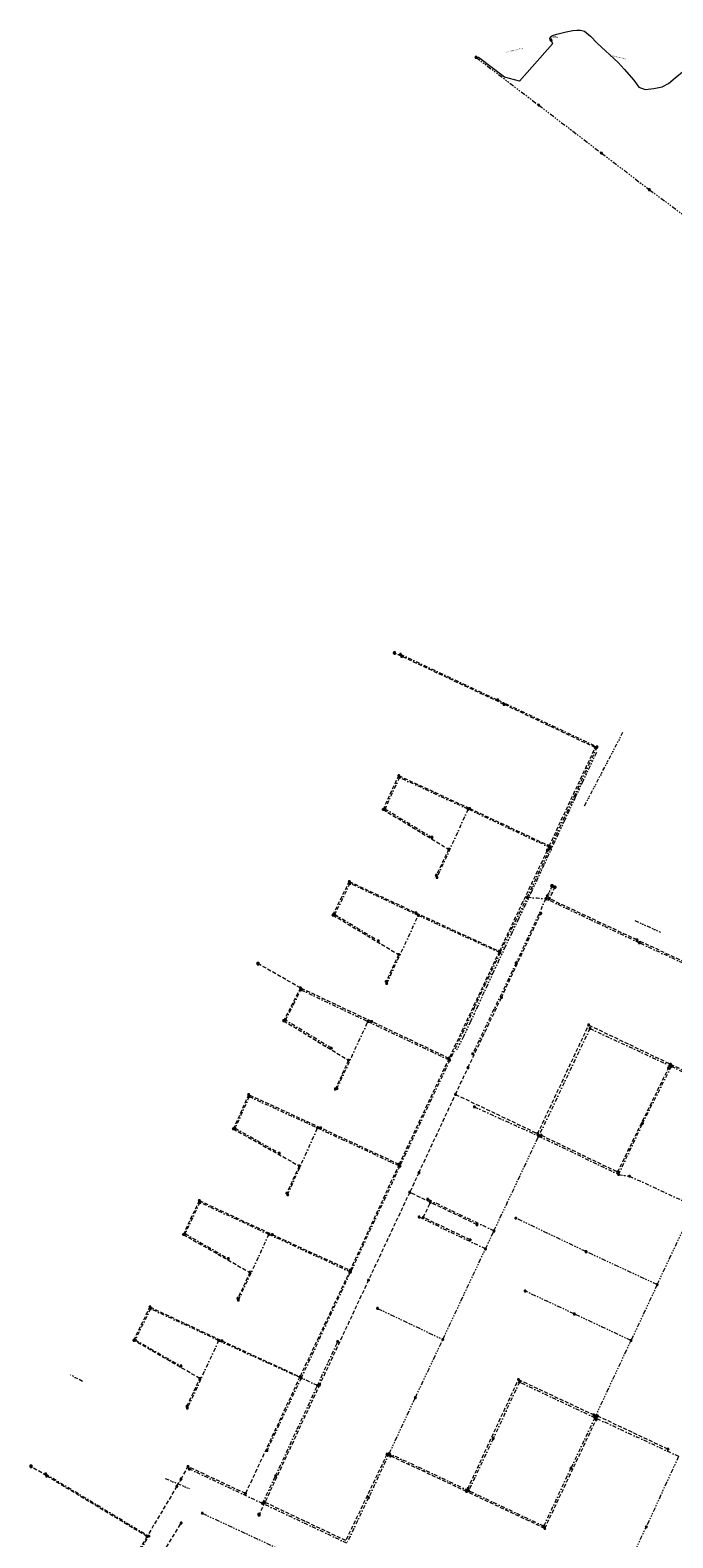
# Model space of a CAD drawing. Extents: x 149823 to 156818, y 468751 to 475536.
# Tile 22 of 27: x 153595 to 154014, y 473783 to 474767. Entities that reach past the tile are written whole.
import ezdxf
from ezdxf.enums import TextEntityAlignment as Align
from ezdxf.lldxf.tags import DXFTag

# ---------------------------------------------------------------- set-up
doc = ezdxf.new("R2010")
doc.units = 0
doc.header["$LTSCALE"] = 0.5
for name, pattern in [('RI-DRAINAGE-SO', [19.2, 6, -1.8, 1.8, -1.8, 2.4, -1.8, 1.8, -1.8]), ('RI-DWA-SO', [11, 5, -3, 0, -3]), ('RI-GWA-SO', [18.45, 6, -1.8, 1.75, -1.8, 1.75, -1.8, 1.75, -1.8]), ('RI-HWA-SO', [7.4, 5, -2.4]), ('RI-OVERIG-SO', [17, 5, -2, 2, -2, 0, -2, 2, -2])]:
    doc.linetypes.add(name, pattern=pattern)
doc.layers.get('0').update_dxf_attribs({"linetype": 'CONTINUOUS'})
for name, color, linetype, lineweight in [('B-OI-RI-DRAINAGE-G', 91, 'RI-DRAINAGE-SO', 18), ('B-OI-RI-DWA-G', 42, 'RI-DWA-SO', 18), ('B-OI-RI-DWA_RIOOLPUT-S-250', 42, 'CONTINUOUS', 18), ('B-OI-RI-GWA-G', 11, 'RI-GWA-SO', 18), ('B-OI-RI-GWA_RIOOLPUT-S-250', 11, 'CONTINUOUS', 18), ('B-OI-RI-HWA-G', 151, 'RI-HWA-SO', 18), ('B-OI-RI-HWA_RIOOLPUT-S-250', 151, 'CONTINUOUS', 18), ('B-OI-RI-OVERIG_DUIKER-G', 171, 'RI-OVERIG-SO', 18), ('B-OI-RI-OVERIG_OVERSTORTLEIDING-G', 171, 'RI-OVERIG-SO', 18), ('B-OI-RI-OVERIG_OVERSTORTLEIDING-T30', 171, 'CONTINUOUS', 35), ('B-OI-RI-OVERIG_OVERSTORTLEIDING-T35', 171, 'CONTINUOUS', 35), ('B-OI-RI-OVERIG_STROMINGSRICHTING-T70', 252, 'CONTINUOUS', 70), ('B-OI-RI-PERSLEIDING-G', 210, 'RI-PERS-SO', 18), ('B-OI-RI-PERSLEIDING-T30', 210, 'CONTINUOUS', 35), ('B-OI-RI-PERSLEIDING_PUTNUMMER-T50', 210, 'CONTINUOUS', 50), ('B-OI-RI-PERSLEIDING_RIOOLPUT_POMPPUT-S-250', 210, 'CONTINUOUS', 18)]:
    doc.layers.add(name, color=color, linetype=linetype, lineweight=lineweight)
doc.layers.add('UITLAAT', color=151, linetype='CONTINUOUS')
doc.styles.add('NLCS-ISO', font='NLCS-ISO.ttf')
doc.styles.add('NLCS-ISO-M250-T30', font='NLCS-ISO.ttf', dxfattribs={"height": 0.75})
doc.styles.add('NLCS-ISO-M250-T35', font='NLCS-ISO.ttf', dxfattribs={"height": 0.875})
doc.styles.add('NLCS-ISO-M250-T50', font='NLCS-ISO.ttf', dxfattribs={"height": 1.25})
doc.styles.add('NLCS-ISO-M250-T70', font='NLCS-ISO.ttf', dxfattribs={"height": 1.75})
tags = doc.linetypes.add('RI-PERS-SO', pattern='A,7,-2,["P",Standard,S=1.8,R=0,X=-0.5,Y=-0.9],-2,7,-2,[102,NLCS.SHX,S=1,R=180,X=0,Y=0],-2', length=22).pattern_tags.tags
tags[6] = DXFTag(74, 10)

# ---------------------------------------------------------------- blocks, each defined once
blk = doc.blocks.new('SRI-PUT_INSPECTIE-SO')
at = {"flags": 128}
blk.add_lwpolyline([(-2, -2), (2, -2), (2, 2), (-2, 2)], close=True, dxfattribs=at)
blk.add_circle((0, 0), 2)
at = {"style": 'NLCS-ISO'}
blk.add_text('I', height=2.5, dxfattribs=at).set_placement((0, 0), align=Align.MIDDLE_CENTER)
blk = doc.blocks.new('B-SRI-PUT_POMPPUT-SO')
for p, q in [((-1.7, -1), (0, 2)), ((0, 2), (1.7, -1)), ((1.7, -1), (-1.7, -1))]:
    blk.add_line(p, q)
blk.add_lwpolyline([(-2, -2), (2, -2), (2, 2), (-2, 2)], close=True)
blk.add_circle((0, 0), 2)

msp = doc.modelspace()

# ---------------------------------------------------------------- linework, layer by layer
at = {"layer": 'B-OI-RI-DRAINAGE-G'}
for points in [[(153964.58, 474295.83), (153955.96, 474277.46), (153951.08, 474267.06), (153944.05, 474251.93), (153937.68, 474238.17), (153930.57, 474222.78), (153922.71, 474205.9), (153913.99, 474187.57), (153905.4, 474169.51), (153897.78, 474153.24), (153891.49, 474139.6), (153882.69, 474120.6), (153878.2, 474110.96), (153873.35, 474101.43)], [(153896.6, 474150.7), (153896.24, 474150.93), (153896.25, 474151.45)]]:
    msp.add_lwpolyline(points, dxfattribs=at)
at = {"layer": 'B-OI-RI-DWA-G'}
for points in [[(153836.88, 474359.9), (153900.22, 474330.13)], [(153900.22, 474330.13), (153965.04, 474299.41)], [(153965.04, 474299.41), (153934.55, 474233.71)], [(153836.26, 474279.5), (153826.75, 474259.07)], [(153880.98, 474258.79), (153836.26, 474279.5)], [(153826.75, 474259.07), (153857.43, 474240.39)], [(153880.98, 474258.79), (153860.64, 474214.23)], [(153934.55, 474233.71), (153880.98, 474258.79)], [(153934.55, 474233.71), (153919.51, 474201.3)], [(153803.98, 474210.37), (153794.04, 474190.11)], [(153848.54, 474189.47), (153803.98, 474210.37)], [(153901.82, 474165.23), (153919.51, 474201.3)], [(153931.7, 474200.4), (153912.32, 474158.53)], [(153919.51, 474201.3), (153931.72, 474200.37)], [(153992.58, 474171.62), (153931.7, 474200.38)], [(153794.04, 474190.11), (153822.46, 474172.92)], [(153827.93, 474145.06), (153848.54, 474189.47)], [(153848.54, 474189.47), (153901.82, 474165.23)], [(153901.82, 474165.23), (153869.04, 474095.02)], [(154041.42, 474148.79), (153992.58, 474171.62)], [(153912.32, 474158.53), (153883.92, 474099.11)], [(153761.94, 474121.18), (153772.02, 474140.99)], [(153772.02, 474140.99), (153815.66, 474120.3)], [(153791.83, 474102.82), (153761.94, 474121.18)], [(153795.49, 474076.49), (153815.66, 474120.3)], [(153815.66, 474120.3), (153869.04, 474095.02)], [(153960.43, 474115.63), (153927.03, 474045.5)], [(153960.43, 474115.63), (154013.49, 474090.99)], [(153869.04, 474095.02), (153836.52, 474025.85)], [(153994.68, 474053.73), (154013.49, 474090.99)], [(154013.49, 474090.99), (154060.92, 474068.09)], [(153738.28, 474071.26), (153729.08, 474050.65)], [(153738.28, 474071.26), (153782.82, 474050.82)], [(153885, 474064.57), (153927.03, 474045.5)], [(153729.08, 474050.65), (153757.91, 474034.3)], [(153763.3, 474007.28), (153782.82, 474050.82)], [(153782.82, 474050.82), (153836.52, 474025.85)], [(153927.03, 474045.5), (153979.1, 474020.42)], [(153979.1, 474020.42), (153994.68, 474053.73)], [(153836.52, 474025.85), (153804.35, 473956.74)], [(153979.1, 474020.42), (153986.17, 474019.33)], [(153986.17, 474019.33), (154028.48, 473999.79)], [(153706.14, 474002.16), (153696.47, 473981.72)], [(153751.1, 473981.36), (153706.14, 474002.16)], [(153897.84, 473983.55), (153854.56, 474004.29)], [(153892.32, 473971.82), (153849.04, 473992.59)], [(153696.47, 473981.72), (153724.7, 473965.47)], [(153751.1, 473981.36), (153731.24, 473938.5)], [(153804.35, 473956.74), (153751.1, 473981.36)], [(153772.22, 473887.57), (153804.35, 473956.74)], [(153673.92, 473932.85), (153664.02, 473912.41)], [(153718.34, 473912.06), (153673.92, 473932.85)], [(153664.02, 473912.41), (153693.82, 473895.35)], [(153718.34, 473912.06), (153698.01, 473868.01)], [(153718.34, 473912.06), (153772.22, 473887.57)], [(153782.76, 473882.66), (153795.97, 473911.23)], [(153772.22, 473887.57), (153749.9, 473840.35)], [(153755.48, 473823.74), (153782.76, 473882.66)], [(153782.76, 473882.66), (153772.22, 473887.57)], [(153914.46, 473884.88), (153897.31, 473847.96)], [(153963.65, 473861.66), (153914.46, 473884.88)], [(153963.65, 473861.66), (153948.01, 473828.74)], [(154018.2, 473836.5), (153963.65, 473861.66)], [(153897.31, 473847.96), (153881.34, 473813.93)], [(153829.59, 473838.27), (153816.08, 473809.53)], [(153881.34, 473813.93), (153829.59, 473838.27)], [(153605.6, 473825.01), (153672.85, 473784.34)], [(153746.97, 473805.76), (153699.27, 473828.12)], [(153746.97, 473805.76), (153755.48, 473823.74)], [(153948.01, 473828.74), (153930.19, 473790.83)], [(153816.08, 473809.53), (153801.88, 473779.8)], [(153930.19, 473790.83), (153881.34, 473813.93)], [(153801.88, 473779.8), (153746.97, 473805.76)], [(153638.65, 473727.77), (153672.85, 473784.34)]]:
    msp.add_lwpolyline(points, dxfattribs=at)
at = {"layer": 'B-OI-RI-GWA-G'}
for points in [[(153886.14, 474749.41), (153927.05, 474718.22)], [(153927.05, 474718.22), (153967.96, 474686.93)], [(153967.96, 474686.93), (153999.13, 474663.08)], [(153999.13, 474663.08), (154045.32, 474628.9)], [(153897.84, 473983.55), (153927.03, 474045.5)], [(154004.26, 473948.52), (154027.49, 473997.7)], [(153957.85, 473970.03), (153912.1, 473991.9)], [(153892.31, 473971.83), (153897.84, 473983.55)], [(153864.5, 473912.74), (153892.32, 473971.82)], [(154004.26, 473948.52), (153957.85, 473970.03)], [(154004.26, 473948.52), (153987.21, 473912.01)], [(153950.18, 473929.37), (153918.17, 473944.34)], [(153821.93, 473933.02), (153864.5, 473912.74)], [(153987.21, 473912.01), (153950.18, 473929.37)], [(153846.58, 473874.7), (153864.5, 473912.74)], [(153963.65, 473861.66), (153987.21, 473912.01)], [(153829.59, 473838.27), (153846.58, 473874.7)], [(154018.2, 473836.5), (153997.13, 473790.48)], [(153707.65, 473799.35), (153764.16, 473773.01)], [(153977.73, 473748.62), (153997.13, 473790.48)]]:
    msp.add_lwpolyline(points, dxfattribs=at)
at = {"layer": 'B-OI-RI-HWA-G'}
for points in [[(153837.61, 474358.56), (153832.96, 474360.72)], [(153904.39, 474327.2), (153837.61, 474358.56)], [(153963.88, 474298.96), (153904.39, 474327.2)], [(153933.92, 474234.89), (153963.88, 474298.96)], [(153825.59, 474258.6), (153835.79, 474280.67)], [(153835.79, 474280.67), (153882.03, 474259.28)], [(153825.59, 474258.6), (153868.35, 474232.62)], [(153882.03, 474259.28), (153933.92, 474234.89)], [(153868.35, 474232.62), (153860.28, 474215.68)], [(153933.92, 474234.89), (153932.58, 474231.89)], [(153932.58, 474231.89), (153901.34, 474166.07)], [(153792.89, 474189.7), (153803.53, 474211.55)], [(153803.53, 474211.55), (153846.95, 474191.18)], [(153937.52, 474207.9), (153933.98, 474200.36)], [(153991.1, 474173.48), (153933.98, 474200.36)], [(153792.89, 474189.7), (153835.71, 474163.92)], [(153846.95, 474191.18), (153901.34, 474166.07)], [(153902.74, 474135.87), (153928.4, 474190.86)], [(154042.4, 474149.49), (153991.1, 474173.48)], [(153835.71, 474163.92), (153827.56, 474146.36)], [(153901.34, 474166.07), (153868.52, 474096.15)], [(153771.72, 474142.14), (153743.4, 474158.32)], [(153771.72, 474142.14), (153760.74, 474120.74)], [(153818.08, 474120.22), (153771.72, 474142.14)], [(153880.89, 474090.08), (153902.74, 474135.87)], [(153760.74, 474120.74), (153802.99, 474094.96)], [(153868.52, 474096.15), (153818.08, 474120.22)], [(153926.32, 474047.03), (153959.64, 474117.94)], [(153959.64, 474117.94), (154012.95, 474092.43)], [(153802.99, 474094.96), (153794.41, 474076.12)], [(153868.52, 474096.15), (153835.97, 474026.98)], [(153872.77, 474072.68), (153880.89, 474090.08)], [(153978.5, 474022.05), (154011.61, 474089.84)], [(154011.61, 474089.84), (154012.95, 474092.43)], [(154012.95, 474092.43), (154059.75, 474069.81)], [(153737.92, 474072.46), (153727.91, 474050.21)], [(153784.82, 474050.77), (153737.92, 474072.46)], [(153848.92, 474021.54), (153872.77, 474072.68)], [(153872.77, 474072.68), (153926.32, 474047.03)], [(153727.91, 474050.21), (153770.91, 474025.99)], [(153835.97, 474026.98), (153784.82, 474050.77)], [(153926.32, 474047.03), (153928.64, 474045.99)], [(153928.64, 474045.99), (153978.5, 474022.05)], [(153770.91, 474025.99), (153762.8, 474008.22)], [(153835.97, 474026.98), (153804.08, 473957.88)], [(153848.92, 474021.54), (153842.89, 474008.72)], [(153842.89, 474008.72), (153816.03, 473951.45)], [(153856.41, 474002.23), (153842.89, 474008.74)], [(153695.41, 473981.24), (153705.77, 474003.37)], [(153705.77, 474003.37), (153753.34, 473981.2)], [(153851.79, 473992.35), (153856.41, 474002.23)], [(153886.78, 473987.65), (153856.41, 474002.23)], [(153882.31, 473977.76), (153851.79, 473992.35)], [(153695.41, 473981.24), (153738.67, 473956.5)], [(153753.34, 473981.2), (153804.08, 473957.88)], [(153804.08, 473957.88), (153771.34, 473888.37)], [(153738.67, 473956.5), (153730.86, 473939.54)], [(153816.03, 473951.45), (153784.23, 473883.22)], [(153663.05, 473912.19), (153673.55, 473933.92)], [(153673.55, 473933.92), (153720.48, 473911.86)], [(153706.09, 473887.27), (153663.05, 473912.19)], [(153720.48, 473911.86), (153771.34, 473888.37)], [(153771.34, 473888.37), (153735.87, 473812.19)], [(153697.7, 473869.15), (153706.09, 473887.27)], [(153784.23, 473883.22), (153748.5, 473806.41)], [(153880.87, 473815.41), (153913.8, 473886.58)], [(153913.8, 473886.58), (153962.92, 473863.54)], [(153930.96, 473789.44), (153964.44, 473860.31)], [(153965.36, 473862.76), (153962.92, 473863.54)], [(153964.44, 473860.31), (153965.36, 473862.76)], [(154011.29, 473841.13), (153965.36, 473862.76)], [(153606.17, 473823.65), (153596, 473829.92)], [(153693.85, 473821.62), (153698.44, 473829.72)], [(153735.87, 473812.19), (153698.44, 473829.72)], [(153828.06, 473837.72), (153801.2, 473781.51)], [(153830.41, 473836.68), (153828.06, 473837.72)], [(153879.91, 473813.49), (153830.41, 473836.68)], [(153671.65, 473784.13), (153606.17, 473823.65)], [(153691.09, 473816.91), (153693.85, 473821.62)], [(153691.09, 473816.91), (153671.65, 473784.13)], [(153879.91, 473813.49), (153880.87, 473815.41)], [(153930.96, 473789.44), (153879.91, 473813.49)], [(153748.52, 473806.4), (153744.71, 473798.34)], [(153801.2, 473781.51), (153748.52, 473806.4)], [(153669.15, 473751.95), (153693.92, 473792.98)], [(153671.65, 473784.13), (153637.33, 473727.54)]]:
    msp.add_lwpolyline(points, dxfattribs=at)
at = {"layer": 'B-OI-RI-OVERIG_DUIKER-G'}
for points in [[(153956.92, 474261.08), (153982.07, 474309.26)], [(153989.78, 474186.14), (154006.5, 474178.49)], [(153629.71, 473885.39), (153621.77, 473889.55)], [(153683.48, 473822.05), (153699.47, 473815.35)]]:
    msp.add_lwpolyline(points, dxfattribs=at)
at = {"layer": 'B-OI-RI-OVERIG_OVERSTORTLEIDING-G'}
for points in [[(153935.71, 474208.75), (153932.63, 474202.22)], [(153931.7, 474200.38), (153932.63, 474202.22)]]:
    msp.add_lwpolyline(points, dxfattribs=at)
at = {"layer": 'B-OI-RI-PERSLEIDING-G'}
for points in [[(153935.07, 474760.62), (153934.29, 474761.24), (153934.19, 474762.04), (153934.74, 474762.8), (153935.99, 474763.64), (153938.87, 474764.63), (153941.49, 474765.28), (153944.81, 474766.1), (153949.22, 474767.03), (153951.89, 474767.19), (153954.29, 474767.19), (153956.95, 474766.59), (153960.71, 474763.22), (153965.12, 474758.8), (153978.89, 474746.18), (153982.78, 474741.74), (153989.1, 474734.48), (153992.33, 474730.04), (153996.37, 474728.56), (154002.15, 474729.1), (154007.53, 474730.17), (154011.7, 474732.33), (154015.86, 474736.09), (154021.87, 474740.87)], [(153935.07, 474760.62), (153935.92, 474758.25), (153914.57, 474733.87), (153904.7, 474736.51), (153887.76, 474749.43), (153886.14, 474749.41)]]:
    msp.add_lwpolyline(points, dxfattribs=at)

# ---------------------------------------------------------------- block references
at = {"layer": 'B-OI-RI-DWA_RIOOLPUT-S-250', "xscale": 0.25, "yscale": 0.25, "zscale": 0.25}
for p in [(153836.88, 474359.9), (153900.22, 474330.13), (153965.04, 474299.41), (153836.26, 474279.5), (153826.75, 474259.07), (153880.98, 474258.79), (153857.43, 474240.39), (153934.55, 474233.71), (153860.64, 474214.23), (153803.98, 474210.37), (153932.63, 474202.22), (153919.51, 474201.3), (153931.7, 474200.38), (153794.04, 474190.11), (153848.54, 474189.47), (153822.46, 474172.92), (153901.82, 474165.23), (153992.58, 474171.62), (153912.32, 474158.53), (153827.93, 474145.06), (153772.02, 474140.99), (153761.94, 474121.18), (153815.66, 474120.3), (153960.43, 474115.63), (153791.83, 474102.82), (153869.04, 474095.02), (153883.92, 474099.11), (154013.49, 474090.99), (153795.49, 474076.49), (153738.28, 474071.26), (153885, 474064.57), (153729.08, 474050.65), (153782.82, 474050.82), (153927.03, 474045.5), (153994.68, 474053.73), (153757.91, 474034.3), (153836.52, 474025.85), (153979.1, 474020.42), (153986.17, 474019.33), (153763.3, 474007.28), (153706.14, 474002.16), (153854.56, 474004.29), (153849.04, 473992.59), (153696.47, 473981.72), (153751.1, 473981.36), (153724.7, 473965.47), (153804.35, 473956.74), (153731.24, 473938.5), (153673.92, 473932.85), (153664.02, 473912.41), (153718.34, 473912.06), (153795.97, 473911.23), (153693.82, 473895.35), (153772.22, 473887.57), (153782.76, 473882.66), (153914.46, 473884.88), (153698.01, 473868.01), (153963.65, 473861.66), (153897.31, 473847.96), (153749.9, 473840.35), (153948.01, 473828.74), (153605.6, 473825.01), (153699.27, 473828.12), (153755.48, 473823.74), (153816.08, 473809.53), (153881.34, 473813.93), (153746.97, 473805.76), (153930.19, 473790.83), (153672.85, 473784.34)]:
    msp.add_blockref('SRI-PUT_INSPECTIE-SO', p, dxfattribs=at)
at = {"layer": 'B-OI-RI-GWA_RIOOLPUT-S-250', "xscale": 0.25, "yscale": 0.25, "zscale": 0.25}
for p in [(153886.14, 474749.41), (153927.05, 474718.22), (153967.96, 474686.93), (153999.13, 474663.08), (153912.1, 473991.9), (153897.84, 473983.55), (153892.31, 473971.83), (153957.85, 473970.03), (154004.26, 473948.52), (153918.17, 473944.34), (153821.93, 473933.02), (153950.18, 473929.37), (153864.5, 473912.74), (153987.21, 473912.01), (153846.58, 473874.7), (153829.59, 473838.27), (153707.65, 473799.35), (153997.13, 473790.48)]:
    msp.add_blockref('SRI-PUT_INSPECTIE-SO', p, dxfattribs=at)
at = {"layer": 'B-OI-RI-HWA_RIOOLPUT-S-250', "xscale": 0.25, "yscale": 0.25, "zscale": 0.25}
for p in [(153837.61, 474358.56), (153904.39, 474327.2), (153963.88, 474298.96), (153835.79, 474280.67), (153825.59, 474258.6), (153882.03, 474259.28), (153868.35, 474232.62), (153932.58, 474231.89), (153933.92, 474234.89), (153860.28, 474215.68), (153803.53, 474211.55), (153933.98, 474200.36), (153792.89, 474189.7), (153846.95, 474191.18), (153928.4, 474190.86), (153991.1, 474173.48), (153835.71, 474163.92), (153901.34, 474166.07), (153827.56, 474146.36), (153771.72, 474142.14), (153902.74, 474135.87), (153760.74, 474120.74), (153818.08, 474120.22), (153959.64, 474117.94), (153802.99, 474094.96), (153868.52, 474096.15), (153880.89, 474090.08), (154011.61, 474089.84), (154012.95, 474092.43), (153794.41, 474076.12), (153737.92, 474072.46), (153872.77, 474072.68), (153727.91, 474050.21), (153784.82, 474050.77), (153926.32, 474047.03), (153928.64, 474045.99), (153770.91, 474025.99), (153835.97, 474026.98), (153848.92, 474021.54), (153978.5, 474022.05), (153762.8, 474008.22), (153842.89, 474008.72), (153705.77, 474003.37), (153856.41, 474002.23), (153851.79, 473992.35), (153886.78, 473987.65), (153695.41, 473981.24), (153753.34, 473981.2), (153882.31, 473977.76), (153738.67, 473956.5), (153804.08, 473957.88), (153816.03, 473951.45), (153730.86, 473939.54), (153673.55, 473933.92), (153663.05, 473912.19), (153720.48, 473911.86), (153771.34, 473888.37), (153706.09, 473887.27), (153784.23, 473883.22), (153913.8, 473886.58), (153697.7, 473869.15), (153962.92, 473863.54), (153964.44, 473860.31), (153965.36, 473862.76), (154011.29, 473841.13), (153698.44, 473829.72), (153828.06, 473837.72), (153830.41, 473836.68), (153606.17, 473823.65), (153693.85, 473821.62), (153691.09, 473816.91), (153735.87, 473812.19), (153879.91, 473813.49), (153880.87, 473815.41), (153748.5, 473806.41), (153693.92, 473792.98), (153930.96, 473789.44), (153671.65, 473784.13)]:
    msp.add_blockref('SRI-PUT_INSPECTIE-SO', p, dxfattribs=at)
at = {"layer": 'B-OI-RI-PERSLEIDING_RIOOLPUT_POMPPUT-S-250', "xscale": 0.25, "yscale": 0.25, "zscale": 0.25}
msp.add_blockref('B-SRI-PUT_POMPPUT-SO', (153935.04, 474760.71), dxfattribs=at)
at = {"layer": 'UITLAAT', "xscale": 0.25, "yscale": 0.25, "zscale": 0.25}
for p in [(153832.96, 474360.72), (153935.71, 474208.75), (153937.52, 474207.9), (153743.97, 474158), (153596, 473829.92), (153744.71, 473798.34)]:
    msp.add_blockref('SRI-PUT_INSPECTIE-SO', p, dxfattribs=at)

# ---------------------------------------------------------------- texts
at = {"layer": 'B-OI-RI-OVERIG_OVERSTORTLEIDING-T30', "style": 'NLCS-ISO-M250-T30'}
for rotation, p in [(63.02536, (153932.16, 474201.3)), (64.74423, (153934.17, 474205.49))]:
    msp.add_text(' 315 PVC-U Rond', height=0.75, rotation=rotation, dxfattribs=at).set_placement(p, align=Align.MIDDLE_CENTER)
at = {"layer": 'B-OI-RI-OVERIG_OVERSTORTLEIDING-T35', "style": 'NLCS-ISO-M250-T35'}
for s, rotation, p in [('-1,63', 64.74423, (153934.31, 474203.43)), ('-0,9', 64.74423, (153935.84, 474206.69)), ('-1,63', 63.02536, (153932.82, 474200.39)), ('-1,63', 63.02536, (153933.29, 474201.31))]:
    msp.add_text(s, height=0.875, rotation=rotation, dxfattribs=at).set_placement(p, align=Align.MIDDLE_CENTER)
at = {"layer": 'B-OI-RI-OVERIG_STROMINGSRICHTING-T70', "style": 'NLCS-ISO-M250-T70'}
for rotation, p in [(322.75774, (153906.6, 474733.82)), (322.75774, (153906.6, 474733.82)), (322.75774, (153947.51, 474702.58)), (322.75774, (153947.51, 474702.58)), (142.66649, (153983.55, 474675.01)), (142.66649, (153983.55, 474675.01)), (155.27156, (153835.29, 474359.64)), (155.27156, (153835.29, 474359.64)), (334.78986, (153868.55, 474345.02)), (334.78986, (153868.55, 474345.02)), (154.6986, (153871, 474342.88)), (154.6986, (153871, 474342.88)), (334.78986, (153932.63, 474314.77)), (334.78986, (153932.63, 474314.77)), (334.78986, (153934.13, 474313.08)), (334.78986, (153934.13, 474313.08)), (65.31719, (153830.69, 474269.64)), (65.31719, (153830.69, 474269.64)), (65.31719, (153831.51, 474269.28)), (65.31719, (153831.51, 474269.28)), (335.36281, (153858.62, 474269.15)), (335.36281, (153858.62, 474269.15)), (335.36281, (153858.91, 474269.98)), (335.36281, (153858.91, 474269.98)), (245.22594, (153948.9, 474266.93)), (245.22594, (153948.9, 474266.93)), (245.22594, (153949.79, 474266.56)), (245.22594, (153949.79, 474266.56)), (148.39607, (153842.09, 474249.73)), (148.39607, (153842.09, 474249.73)), (148.96903, (153846.97, 474245.61)), (148.96903, (153846.97, 474245.61)), (334.78986, (153907.76, 474246.25)), (334.78986, (153907.76, 474246.25)), (334.78986, (153907.98, 474247.09)), (334.78986, (153907.98, 474247.09)), (65.31719, (153870.81, 474236.51)), (65.31719, (153870.81, 474236.51)), (245.79889, (153933.25, 474233.39)), (245.79889, (153933.25, 474233.39)), (244.65298, (153864.31, 474224.15)), (244.65298, (153864.31, 474224.15)), (245.22594, (153927.03, 474217.5)), (245.22594, (153927.03, 474217.5)), (244.65298, (153934.17, 474205.49)), (244.65298, (153934.17, 474205.49)), (244.65298, (153935.75, 474204.13)), (244.65298, (153935.75, 474204.13)), (64.17127, (153798.21, 474200.62)), (64.17127, (153798.21, 474200.62)), (63.59832, (153799.01, 474200.24)), (63.59832, (153799.01, 474200.24)), (154.6986, (153825.24, 474201.37)), (154.6986, (153825.24, 474201.37)), (334.78986, (153826.26, 474199.92)), (334.78986, (153826.26, 474199.92)), (64.74423, (153916.96, 474198.98)), (64.74423, (153916.96, 474198.98)), (175.89804, (153925.6, 474200.84)), (175.89804, (153925.6, 474200.84)), (63.02536, (153932.16, 474201.3)), (63.02536, (153932.16, 474201.3)), (244.08002, (153910.66, 474183.26)), (244.08002, (153910.66, 474183.26)), (334.78986, (153962.14, 474186)), (334.78986, (153962.14, 474186)), (154.6986, (153962.54, 474186.92)), (154.6986, (153962.54, 474186.92)), (148.96903, (153808.25, 474181.52)), (148.96903, (153808.25, 474181.52)), (329.06028, (153814.3, 474176.81)), (329.06028, (153814.3, 474176.81)), (335.36281, (153874.14, 474178.63)), (335.36281, (153874.14, 474178.63)), (335.36281, (153875.18, 474177.35)), (335.36281, (153875.18, 474177.35)), (65.31719, (153922.01, 474179.45)), (65.31719, (153922.01, 474179.45)), (65.31719, (153838.23, 474167.27)), (65.31719, (153838.23, 474167.27)), (245.22594, (153915.57, 474163.37)), (245.22594, (153915.57, 474163.37)), (65.31719, (153831.64, 474155.14)), (65.31719, (153831.64, 474155.14)), (150.11494, (153757.84, 474150.07)), (150.11494, (153757.84, 474150.07)), (63.02536, (153766.23, 474131.44)), (63.02536, (153766.23, 474131.44)), (63.02536, (153766.98, 474131.09)), (63.02536, (153766.98, 474131.09)), (334.78986, (153793.84, 474130.65)), (334.78986, (153793.84, 474130.65)), (154.6986, (153794.9, 474131.18)), (154.6986, (153794.9, 474131.18)), (244.65298, (153884.93, 474131.11)), (244.65298, (153884.93, 474131.11)), (245.22594, (153885.43, 474130.12)), (245.22594, (153885.43, 474130.12)), (64.17127, (153898.12, 474128.82)), (64.17127, (153898.12, 474128.82)), (148.39607, (153776.88, 474112)), (148.39607, (153776.88, 474112)), (328.48732, (153781.87, 474107.85)), (328.48732, (153781.87, 474107.85)), (334.78986, (153842.35, 474107.66)), (334.78986, (153842.35, 474107.66)), (334.2169, (153843.3, 474108.19)), (334.2169, (153843.3, 474108.19)), (244.65298, (153891.82, 474112.97)), (244.65298, (153891.82, 474112.97)), (334.2169, (153986.3, 474105.19)), (334.2169, (153986.3, 474105.19)), (65.31719, (153805.57, 474098.4)), (65.31719, (153805.57, 474098.4)), (335.36281, (153986.96, 474103.31)), (335.36281, (153986.96, 474103.31)), (65.31719, (153798.7, 474085.54)), (65.31719, (153798.7, 474085.54)), (62.4524, (154012.28, 474091.14)), (62.4524, (154012.28, 474091.14)), (64.74423, (153876.83, 474081.38)), (64.74423, (153876.83, 474081.38)), (64.74423, (153942.98, 474082.48)), (64.74423, (153942.98, 474082.48)), (244.65298, (153943.73, 474080.57)), (244.65298, (153943.73, 474080.57)), (63.02536, (154004.09, 474072.36)), (63.02536, (154004.09, 474072.36)), (65.89015, (153732.92, 474061.33)), (65.89015, (153732.92, 474061.33)), (65.89015, (153733.68, 474060.95)), (65.89015, (153733.68, 474060.95)), (335.36281, (153760.55, 474061.04)), (335.36281, (153760.55, 474061.04)), (155.27156, (153761.37, 474061.61)), (155.27156, (153761.37, 474061.61)), (64.74423, (153852.24, 474061.57)), (64.74423, (153852.24, 474061.57)), (244.65298, (153852.78, 474060.43)), (244.65298, (153852.78, 474060.43)), (64.74423, (153864.91, 474055.81)), (64.74423, (153864.91, 474055.81)), (334.2169, (153899.55, 474059.86)), (334.2169, (153899.55, 474059.86)), (335.36281, (153906.02, 474055.04)), (335.36281, (153906.02, 474055.04)), (64.17127, (153995.05, 474055.95)), (64.17127, (153995.05, 474055.95)), (335.93577, (153927.48, 474046.51)), (335.93577, (153927.48, 474046.51)), (150.6879, (153743.5, 474042.47)), (150.6879, (153743.5, 474042.47)), (330.77915, (153749.41, 474038.1)), (330.77915, (153749.41, 474038.1)), (334.78986, (153809.67, 474038.34)), (334.78986, (153809.67, 474038.34)), (334.78986, (153810.39, 474038.87)), (334.78986, (153810.39, 474038.87)), (64.74423, (153986.89, 474037.07)), (64.74423, (153986.89, 474037.07)), (65.89015, (153773.06, 474029.05)), (65.89015, (153773.06, 474029.05)), (334.2169, (153953.07, 474032.96)), (334.2169, (153953.07, 474032.96)), (334.2169, (153953.57, 474034.02)), (334.2169, (153953.57, 474034.02)), (65.31719, (153766.86, 474017.1)), (65.31719, (153766.86, 474017.1)), (244.65298, (153845.91, 474015.13)), (244.65298, (153845.91, 474015.13)), (351.40563, (153982.64, 474019.88)), (351.40563, (153982.64, 474019.88)), (64.74423, (153912.44, 474014.53)), (64.74423, (153912.44, 474014.53)), (335.36281, (154007.32, 474009.56)), (335.36281, (154007.32, 474009.56)), (154.12565, (153849.65, 474005.47)), (154.12565, (153849.65, 474005.47)), (64.74423, (153854.1, 473997.29)), (64.74423, (153854.1, 473997.29)), (64.74423, (153700.59, 473992.31)), (64.74423, (153700.59, 473992.31)), (64.74423, (153701.31, 473991.94)), (64.74423, (153701.31, 473991.94)), (335.36281, (153728.62, 473991.76)), (335.36281, (153728.62, 473991.76)), (155.27156, (153729.55, 473992.29)), (155.27156, (153729.55, 473992.29)), (65.31719, (153820.02, 473992.43)), (65.31719, (153820.02, 473992.43)), (245.22594, (153820.43, 473991.3)), (245.22594, (153820.43, 473991.3)), (154.12565, (153871.59, 473994.94)), (154.12565, (153871.59, 473994.94)), (334.2169, (153876.2, 473993.92)), (334.2169, (153876.2, 473993.92)), (244.65298, (153829.46, 473980.09)), (244.65298, (153829.46, 473980.09)), (154.6986, (153867.05, 473985.06)), (154.6986, (153867.05, 473985.06)), (334.2169, (153870.67, 473982.21)), (334.2169, (153870.67, 473982.21)), (244.65298, (153895.07, 473977.69)), (244.65298, (153895.07, 473977.69)), (334.2169, (153934.98, 473980.96)), (334.2169, (153934.98, 473980.96)), (150.11494, (153710.58, 473973.6)), (150.11494, (153710.58, 473973.6)), (330.20619, (153717.04, 473968.87)), (330.20619, (153717.04, 473968.87)), (335.36281, (153777.72, 473969.05)), (335.36281, (153777.72, 473969.05)), (335.36281, (153778.71, 473969.54)), (335.36281, (153778.71, 473969.54)), (334.78986, (153958.18, 473970.21)), (334.78986, (153958.18, 473970.21)), (65.31719, (153741.17, 473959.93)), (65.31719, (153741.17, 473959.93)), (65.31719, (153734.76, 473948.02)), (65.31719, (153734.76, 473948.02)), (244.65298, (153878.4, 473942.28)), (244.65298, (153878.4, 473942.28)), (334.78986, (153934.18, 473936.85)), (334.78986, (153934.18, 473936.85)), (245.22594, (153995.73, 473930.27)), (245.22594, (153995.73, 473930.27)), (64.17127, (153668.3, 473923.06)), (64.17127, (153668.3, 473923.06)), (64.17127, (153668.97, 473922.63)), (64.17127, (153668.97, 473922.63)), (334.78986, (153696.13, 473922.45)), (334.78986, (153696.13, 473922.45)), (334.78986, (153697.02, 473922.89)), (334.78986, (153697.02, 473922.89)), (244.65298, (153787.71, 473923.12)), (244.65298, (153787.71, 473923.12)), (245.22594, (153788.28, 473922.15)), (245.22594, (153788.28, 473922.15)), (245.22594, (153800.13, 473917.34)), (245.22594, (153800.13, 473917.34)), (334.78986, (153843.21, 473922.88)), (334.78986, (153843.21, 473922.88)), (334.78986, (153968.7, 473920.69)), (334.78986, (153968.7, 473920.69)), (150.11494, (153678.92, 473903.88)), (150.11494, (153678.92, 473903.88)), (330.20619, (153684.57, 473899.73)), (330.20619, (153684.57, 473899.73)), (335.36281, (153745.28, 473899.81)), (335.36281, (153745.28, 473899.81)), (155.27156, (153745.91, 473900.11)), (155.27156, (153745.91, 473900.11)), (245.22594, (153789.36, 473896.94)), (245.22594, (153789.36, 473896.94)), (65.31719, (153708.17, 473890.04)), (65.31719, (153708.17, 473890.04)), (244.65298, (153855.54, 473893.72)), (244.65298, (153855.54, 473893.72)), (65.31719, (153701.9, 473878.21)), (65.31719, (153701.9, 473878.21)), (155.27156, (153777.49, 473885.11)), (155.27156, (153777.49, 473885.11)), (244.65298, (153975.43, 473886.84)), (244.65298, (153975.43, 473886.84)), (334.78986, (153938.36, 473875.06)), (334.78986, (153938.36, 473875.06)), (334.78986, (153939.05, 473873.27)), (334.78986, (153939.05, 473873.27)), (64.74423, (153761.06, 473863.96)), (64.74423, (153761.06, 473863.96)), (65.31719, (153905.88, 473866.42)), (65.31719, (153905.88, 473866.42)), (342.23831, (153964.14, 473863.15)), (342.23831, (153964.14, 473863.15)), (69.32789, (153964.9, 473861.53)), (69.32789, (153964.9, 473861.53)), (64.74423, (153753.6, 473850.28)), (64.74423, (153753.6, 473850.28)), (245.22594, (153769.12, 473853.2)), (245.22594, (153769.12, 473853.2)), (245.22594, (153838.09, 473856.49)), (245.22594, (153838.09, 473856.49)), (65.31719, (153897.34, 473851)), (65.31719, (153897.34, 473851)), (154.6986, (153988.33, 473851.95)), (154.6986, (153988.33, 473851.95)), (335.36281, (153990.92, 473849.08)), (335.36281, (153990.92, 473849.08)), (65.31719, (153766.37, 473844.82)), (65.31719, (153766.37, 473844.82)), (64.74423, (153955.83, 473845.2)), (64.74423, (153955.83, 473845.2)), (156.41748, (153829.24, 473837.2)), (156.41748, (153829.24, 473837.2)), (64.74423, (153889.32, 473830.95)), (64.74423, (153889.32, 473830.95)), (148.39607, (153601.09, 473826.78)), (148.39607, (153601.09, 473826.78)), (239.49636, (153692.47, 473819.26)), (239.49636, (153692.47, 473819.26)), (240.64227, (153696.14, 473825.67)), (240.64227, (153696.14, 473825.67)), (334.78986, (153717.15, 473820.95)), (334.78986, (153717.15, 473820.95)), (244.65298, (153822.83, 473823.9)), (244.65298, (153822.83, 473823.9)), (334.78986, (153855.16, 473825.09)), (334.78986, (153855.16, 473825.09)), (334.78986, (153855.46, 473826.1)), (334.78986, (153855.46, 473826.1)), (64.74423, (153947.7, 473824.87)), (64.74423, (153947.7, 473824.87)), (334.78986, (153723.12, 473816.94)), (334.78986, (153723.12, 473816.94)), (64.74423, (153751.22, 473814.75)), (64.74423, (153751.22, 473814.75)), (64.74423, (153814.63, 473809.61)), (64.74423, (153814.63, 473809.61)), (243.50706, (153880.39, 473814.45)), (243.50706, (153880.39, 473814.45)), (64.74423, (153939.1, 473809.79)), (64.74423, (153939.1, 473809.79)), (245.22594, (154007.67, 473813.49)), (245.22594, (154007.67, 473813.49)), (148.96903, (153638.91, 473803.89)), (148.96903, (153638.91, 473803.89)), (329.06028, (153639.22, 473804.68)), (329.06028, (153639.22, 473804.68)), (59.58761, (153681.37, 473800.52)), (59.58761, (153681.37, 473800.52)), (244.65298, (153746.61, 473802.38)), (244.65298, (153746.61, 473802.38)), (334.78986, (153905.44, 473801.46)), (334.78986, (153905.44, 473801.46)), (334.78986, (153905.76, 473802.38)), (334.78986, (153905.76, 473802.38)), (334.78986, (153774.42, 473792.78)), (334.78986, (153774.42, 473792.78)), (334.78986, (153774.85, 473793.96)), (334.78986, (153774.85, 473793.96)), (244.65298, (153808.98, 473794.66)), (244.65298, (153808.98, 473794.66)), (334.78986, (153735.91, 473786.18)), (334.78986, (153735.91, 473786.18))]:
    msp.add_text('>', height=1.75, rotation=rotation, dxfattribs=at).set_placement(p, align=Align.MIDDLE_CENTER)
at = {"layer": 'B-OI-RI-PERSLEIDING-T30', "style": 'NLCS-ISO-M250-T30'}
for rotation, p in [(13.17803, (153910.83, 474754.04)), (347.39493, (153978.25, 474749.77))]:
    msp.add_text(' 63 Polyethyleen Rond', height=0.75, rotation=rotation, dxfattribs=at).set_placement(p, align=Align.MIDDLE_CENTER)
at = {"layer": 'B-OI-RI-PERSLEIDING_PUTNUMMER-T50', "style": 'NLCS-ISO-M250-T50'}
msp.add_text('DG134', height=1.25, dxfattribs=at).set_placement((153937.04, 474762.71), align=Align.MIDDLE_CENTER)

doc.saveas('drawing.dxf')
